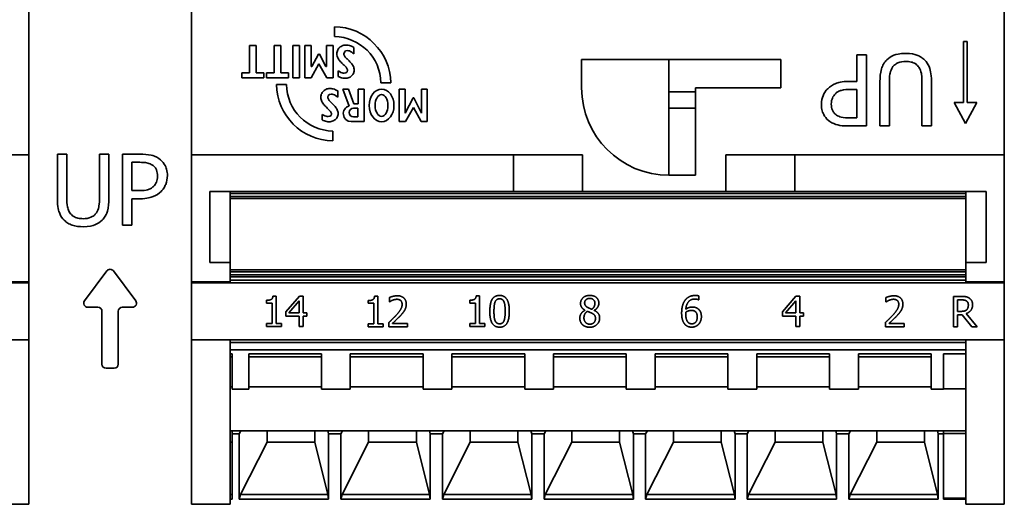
# Model space of a CAD drawing. Header units: millimetres. Extents: x 109 to 313, y 74 to 242.
# Tile 4 of 8: x 148 to 197, y 149 to 173. Entities that reach past the tile are written whole.
import ezdxf

# ---------------------------------------------------------------- set-up
doc = ezdxf.new("R2010")
doc.units = ezdxf.units.MM
doc.layers.add('Visible (ISO)', color=7, linetype='Continuous', lineweight=35)
doc.layers.add('Visible Narrow (ISO)', color=7, linetype='Continuous', lineweight=35)

msp = doc.modelspace()

# ---------------------------------------------------------------- linework, layer by layer
at = {"layer": 'Visible (ISO)'}
for p, q in [((148.932, 207.071), (148.932, 166.071)), ((156.932, 166.071), (156.932, 207.071)), ((196.932, 207.071), (196.932, 166.071)), ((163.967, 172.381), (163.967, 171.896)), ((195.102, 171.649), (194.932, 171.649)), ((194.932, 171.649), (194.932, 168.643)), ((195.102, 168.643), (195.102, 171.649)), ((160.123, 171.457), (159.786, 171.457)), ((159.786, 171.457), (159.786, 170.111)), ((160.123, 170.111), (160.123, 171.457)), ((161.338, 171.457), (161.002, 171.457)), ((161.002, 171.457), (161.002, 170.111)), ((161.338, 170.111), (161.338, 171.457)), ((161.922, 171.457), (161.922, 169.862)), ((162.258, 171.457), (161.922, 171.457)), ((162.258, 169.862), (162.258, 171.457)), ((162.832, 171.457), (162.517, 171.457)), ((162.517, 171.457), (162.517, 169.862)), ((162.832, 170.416), (162.832, 171.457)), ((163.182, 171.033), (162.863, 170.416)), ((163.234, 171.033), (163.182, 171.033)), ((163.553, 170.416), (163.234, 171.033)), ((163.9, 171.457), (163.584, 171.457)), ((163.584, 171.457), (163.584, 170.416)), ((163.9, 169.862), (163.9, 171.457)), ((164.095, 171.093), (164.092, 171.04)), ((164.092, 171.04), (164.095, 170.988)), ((164.104, 171.143), (164.095, 171.093)), ((164.118, 171.191), (164.104, 171.143)), ((164.137, 171.237), (164.118, 171.191)), ((164.161, 171.279), (164.137, 171.237)), ((164.189, 171.318), (164.161, 171.279)), ((164.222, 171.353), (164.189, 171.318)), ((164.259, 171.385), (164.222, 171.353)), ((164.299, 171.412), (164.259, 171.385)), ((164.343, 171.435), (164.299, 171.412)), ((164.39, 171.454), (164.343, 171.435)), ((164.44, 171.467), (164.39, 171.454)), ((164.436, 171.053), (164.457, 171.131)), ((164.439, 171.017), (164.436, 171.053)), ((164.493, 171.476), (164.44, 171.467)), ((164.457, 171.131), (164.516, 171.185)), ((164.548, 171.479), (164.493, 171.476)), ((164.516, 171.185), (164.601, 171.204)), ((164.6, 171.476), (164.548, 171.479)), ((164.652, 171.469), (164.6, 171.476)), ((164.601, 171.204), (164.654, 171.2)), ((164.705, 171.457), (164.652, 171.469)), ((164.654, 171.2), (164.706, 171.187)), ((164.759, 171.44), (164.705, 171.457)), ((164.706, 171.187), (164.76, 171.164)), ((164.815, 171.417), (164.759, 171.44)), ((164.76, 171.164), (164.818, 171.131)), ((164.874, 171.388), (164.815, 171.417)), ((164.818, 171.131), (164.883, 171.086)), ((164.929, 171.357), (164.874, 171.388)), ((164.883, 171.086), (164.929, 171.05)), ((164.929, 171.05), (164.929, 171.357)), ((162.824, 169.862), (163.208, 170.549)), ((163.208, 170.549), (163.592, 169.862)), ((164.095, 170.988), (164.105, 170.938)), ((164.105, 170.938), (164.12, 170.889)), ((164.12, 170.889), (164.14, 170.842)), ((164.14, 170.842), (164.165, 170.797)), ((164.165, 170.797), (164.194, 170.753)), ((164.194, 170.753), (164.225, 170.71)), ((164.225, 170.71), (164.259, 170.669)), ((164.259, 170.669), (164.295, 170.629)), ((164.295, 170.629), (164.332, 170.59)), ((164.332, 170.59), (164.369, 170.553)), ((164.369, 170.553), (164.406, 170.517)), ((164.449, 170.983), (164.439, 171.017)), ((164.463, 170.949), (164.449, 170.983)), ((164.483, 170.917), (164.463, 170.949)), ((164.506, 170.885), (164.483, 170.917)), ((164.533, 170.854), (164.506, 170.885)), ((164.562, 170.822), (164.533, 170.854)), ((164.593, 170.791), (164.562, 170.822)), ((164.626, 170.759), (164.593, 170.791)), ((164.66, 170.726), (164.626, 170.759)), ((164.695, 170.693), (164.66, 170.726)), ((164.729, 170.659), (164.695, 170.693)), ((164.762, 170.624), (164.729, 170.659)), ((164.795, 170.587), (164.762, 170.624)), ((164.825, 170.55), (164.795, 170.587)), ((164.854, 170.511), (164.825, 170.55)), ((176.132, 170.771), (185.932, 170.771)), ((176.132, 169.371), (176.132, 170.771)), ((180.432, 170.771), (180.432, 168.371)), ((185.932, 170.771), (185.932, 169.371)), ((190.148, 170.993), (189.683, 170.993)), ((189.683, 170.993), (189.683, 169.688)), ((190.148, 167.493), (190.148, 170.993)), ((159.786, 170.111), (159.415, 170.111)), ((159.415, 170.111), (159.415, 169.862)), ((160.495, 170.111), (160.123, 170.111)), ((160.495, 169.862), (160.495, 170.111)), ((161.002, 170.111), (160.63, 170.111)), ((160.63, 170.111), (160.63, 169.862)), ((161.71, 170.111), (161.338, 170.111)), ((161.71, 169.862), (161.71, 170.111)), ((162.863, 170.416), (162.832, 170.416)), ((163.584, 170.416), (163.553, 170.416)), ((164.217, 170.168), (164.154, 170.202)), ((164.154, 170.202), (164.154, 169.935)), ((164.289, 170.134), (164.217, 170.168)), ((164.348, 170.112), (164.289, 170.134)), ((164.402, 170.1), (164.348, 170.112)), ((164.453, 170.096), (164.402, 170.1)), ((164.406, 170.517), (164.443, 170.482)), ((164.443, 170.482), (164.477, 170.448)), ((164.537, 170.112), (164.453, 170.096)), ((164.477, 170.448), (164.51, 170.415)), ((164.51, 170.415), (164.539, 170.382)), ((164.597, 170.156), (164.537, 170.112)), ((164.539, 170.382), (164.565, 170.351)), ((164.565, 170.351), (164.587, 170.319)), ((164.587, 170.319), (164.604, 170.288)), ((164.619, 170.223), (164.597, 170.156)), ((164.604, 170.288), (164.615, 170.257)), ((164.615, 170.257), (164.619, 170.223)), ((164.879, 170.47), (164.854, 170.511)), ((164.875, 170.024), (164.899, 170.063)), ((164.901, 170.428), (164.879, 170.47)), ((164.899, 170.063), (164.918, 170.104)), ((164.919, 170.384), (164.901, 170.428)), ((164.918, 170.104), (164.932, 170.147)), ((164.932, 170.338), (164.919, 170.384)), ((164.94, 170.29), (164.932, 170.338)), ((164.932, 170.147), (164.94, 170.192)), ((164.943, 170.239), (164.94, 170.29)), ((164.94, 170.192), (164.943, 170.239)), ((159.415, 169.862), (160.495, 169.862)), ((160.63, 169.862), (161.71, 169.862)), ((161.922, 169.862), (162.258, 169.862)), ((162.517, 169.862), (162.824, 169.862)), ((163.592, 169.862), (163.9, 169.862)), ((164.154, 169.935), (164.207, 169.908)), ((164.207, 169.908), (164.266, 169.883)), ((164.266, 169.883), (164.323, 169.864)), ((164.323, 169.864), (164.38, 169.851)), ((164.38, 169.851), (164.436, 169.844)), ((164.436, 169.844), (164.493, 169.841)), ((164.493, 169.841), (164.547, 169.844)), ((164.547, 169.844), (164.599, 169.851)), ((164.599, 169.851), (164.648, 169.864)), ((164.648, 169.864), (164.695, 169.881)), ((164.695, 169.881), (164.738, 169.902)), ((164.738, 169.902), (164.778, 169.928)), ((164.778, 169.928), (164.815, 169.957)), ((164.815, 169.957), (164.847, 169.989)), ((164.847, 169.989), (164.875, 170.024)), ((166.257, 169.613), (166.742, 169.613)), ((189.683, 169.688), (189.288, 169.688)), ((190.814, 169.677), (190.814, 167.493)), ((191.279, 167.493), (191.279, 169.688)), ((192.882, 169.677), (192.882, 167.493)), ((193.347, 167.493), (193.347, 169.677)), ((161.607, 169.533), (161.123, 169.533)), ((163.345, 169.097), (163.325, 169.052)), ((163.368, 169.14), (163.345, 169.097)), ((163.397, 169.179), (163.368, 169.14)), ((163.43, 169.214), (163.397, 169.179)), ((163.466, 169.246), (163.43, 169.214)), ((163.507, 169.273), (163.466, 169.246)), ((163.551, 169.296), (163.507, 169.273)), ((163.598, 169.315), (163.551, 169.296)), ((163.648, 169.328), (163.598, 169.315)), ((163.7, 169.337), (163.648, 169.328)), ((163.755, 169.34), (163.7, 169.337)), ((163.808, 169.337), (163.755, 169.34)), ((163.86, 169.33), (163.808, 169.337)), ((163.913, 169.318), (163.86, 169.33)), ((163.967, 169.301), (163.913, 169.318)), ((164.023, 169.278), (163.967, 169.301)), ((164.082, 169.248), (164.023, 169.278)), ((164.137, 169.218), (164.082, 169.248)), ((164.137, 168.911), (164.137, 169.218)), ((164.669, 169.304), (164.381, 169.304)), ((164.381, 169.304), (164.699, 168.473)), ((164.925, 168.59), (164.669, 169.304)), ((165.441, 169.304), (165.136, 169.304)), ((165.136, 169.304), (165.136, 168.59)), ((165.441, 167.713), (165.441, 169.304)), ((167.159, 169.3), (167.159, 167.713)), ((167.445, 169.3), (167.159, 169.3)), ((167.445, 168.13), (167.445, 169.3)), ((168.538, 169.304), (168.248, 169.301)), ((168.248, 169.301), (168.248, 168.117)), ((168.538, 167.709), (168.538, 169.304)), ((181.732, 169.171), (180.432, 169.171)), ((181.732, 165.071), (181.732, 169.371)), ((185.932, 169.371), (181.732, 169.371)), ((189.365, 169.291), (189.683, 169.291)), ((189.683, 169.291), (189.683, 167.896)), ((163.303, 168.954), (163.3, 168.901)), ((163.3, 168.901), (163.303, 168.849)), ((163.311, 169.004), (163.303, 168.954)), ((163.303, 168.849), (163.313, 168.799)), ((163.325, 169.052), (163.311, 169.004)), ((163.313, 168.799), (163.328, 168.75)), ((163.328, 168.75), (163.348, 168.703)), ((163.348, 168.703), (163.373, 168.658)), ((163.373, 168.658), (163.401, 168.614)), ((163.401, 168.614), (163.433, 168.571)), ((163.643, 168.914), (163.665, 168.992)), ((163.647, 168.878), (163.643, 168.914)), ((163.656, 168.843), (163.647, 168.878)), ((163.671, 168.81), (163.656, 168.843)), ((163.665, 168.992), (163.724, 169.046)), ((163.69, 168.778), (163.671, 168.81)), ((163.714, 168.746), (163.69, 168.778)), ((163.74, 168.715), (163.714, 168.746)), ((163.724, 169.046), (163.809, 169.065)), ((163.77, 168.683), (163.74, 168.715)), ((163.801, 168.652), (163.77, 168.683)), ((163.834, 168.619), (163.801, 168.652)), ((163.809, 169.065), (163.861, 169.061)), ((163.868, 168.587), (163.834, 168.619)), ((163.861, 169.061), (163.913, 169.048)), ((163.913, 169.048), (163.967, 169.025)), ((163.967, 169.025), (164.026, 168.992)), ((164.026, 168.992), (164.09, 168.947)), ((164.09, 168.947), (164.137, 168.911)), ((167.844, 168.877), (167.445, 168.13)), ((167.879, 168.877), (167.844, 168.877)), ((168.248, 168.117), (167.879, 168.877)), ((194.932, 168.643), (194.459, 168.643)), ((194.459, 168.643), (195.017, 167.618)), ((195.017, 167.618), (195.575, 168.643)), ((195.575, 168.643), (195.102, 168.643)), ((163.433, 168.571), (163.467, 168.53)), ((163.467, 168.53), (163.503, 168.49)), ((163.503, 168.49), (163.54, 168.451)), ((163.54, 168.451), (163.577, 168.414)), ((163.577, 168.414), (163.614, 168.378)), ((163.614, 168.378), (163.65, 168.343)), ((163.65, 168.343), (163.685, 168.309)), ((163.685, 168.309), (163.718, 168.276)), ((163.718, 168.276), (163.747, 168.243)), ((163.747, 168.243), (163.773, 168.211)), ((163.773, 168.211), (163.795, 168.18)), ((163.795, 168.18), (163.812, 168.149)), ((163.812, 168.149), (163.823, 168.117)), ((163.902, 168.554), (163.868, 168.587)), ((163.937, 168.52), (163.902, 168.554)), ((163.97, 168.485), (163.937, 168.52)), ((164.002, 168.448), (163.97, 168.485)), ((164.033, 168.411), (164.002, 168.448)), ((164.061, 168.372), (164.033, 168.411)), ((164.087, 168.331), (164.061, 168.372)), ((164.108, 168.289), (164.087, 168.331)), ((164.126, 168.245), (164.108, 168.289)), ((164.14, 168.199), (164.126, 168.245)), ((164.148, 168.151), (164.14, 168.199)), ((164.151, 168.1), (164.148, 168.151)), ((164.914, 168.377), (165.118, 168.377)), ((165.136, 168.59), (164.925, 168.59)), ((165.118, 168.377), (165.118, 167.938)), ((167.468, 167.713), (167.861, 168.408)), ((167.861, 168.408), (168.241, 167.709)), ((180.432, 168.371), (180.432, 165.071)), ((163.425, 168.029), (163.362, 168.063)), ((163.362, 168.063), (163.362, 167.796)), ((163.362, 167.796), (163.414, 167.769)), ((163.414, 167.769), (163.473, 167.744)), ((163.496, 167.995), (163.425, 168.029)), ((163.473, 167.744), (163.531, 167.725)), ((163.556, 167.973), (163.496, 167.995)), ((163.531, 167.725), (163.588, 167.712)), ((163.609, 167.961), (163.556, 167.973)), ((163.588, 167.712), (163.644, 167.704)), ((163.661, 167.957), (163.609, 167.961)), ((163.644, 167.704), (163.7, 167.702)), ((163.745, 167.973), (163.661, 167.957)), ((163.7, 167.702), (163.754, 167.705)), ((163.805, 168.017), (163.745, 167.973)), ((163.754, 167.705), (163.806, 167.712)), ((163.827, 168.084), (163.805, 168.017)), ((163.806, 167.712), (163.856, 167.725)), ((163.823, 168.117), (163.827, 168.084)), ((163.856, 167.725), (163.902, 167.742)), ((163.902, 167.742), (163.946, 167.763)), ((163.946, 167.763), (163.986, 167.789)), ((163.986, 167.789), (164.022, 167.817)), ((164.022, 167.817), (164.055, 167.85)), ((164.055, 167.85), (164.083, 167.885)), ((164.083, 167.885), (164.107, 167.924)), ((164.107, 167.924), (164.126, 167.964)), ((164.126, 167.964), (164.14, 168.008)), ((164.14, 168.008), (164.148, 168.053)), ((164.148, 168.053), (164.151, 168.1)), ((164.79, 167.713), (165.441, 167.713)), ((165.118, 167.938), (164.914, 167.938)), ((167.159, 167.713), (167.468, 167.713)), ((168.241, 167.709), (168.538, 167.709)), ((189.683, 167.896), (189.297, 167.896)), ((163.897, 166.761), (163.897, 167.246)), ((189.269, 167.493), (190.148, 167.493)), ((190.814, 167.493), (191.279, 167.493)), ((192.882, 167.493), (193.347, 167.493)), ((148.932, 166.071), (133.089, 166.071)), ((148.932, 166.071), (148.932, 159.824)), ((150.804, 166.108), (150.338, 166.108)), ((150.338, 166.108), (150.338, 163.924)), ((150.804, 163.924), (150.804, 166.108)), ((152.871, 166.108), (152.406, 166.108)), ((152.406, 166.108), (152.406, 163.913)), ((152.871, 163.924), (152.871, 166.108)), ((154.417, 166.108), (153.538, 166.108)), ((153.538, 166.108), (153.538, 162.608)), ((154.003, 164.31), (154.003, 165.705)), ((154.003, 165.705), (154.389, 165.705)), ((156.932, 159.824), (156.932, 166.071)), ((172.775, 166.071), (156.932, 166.071)), ((172.775, 166.071), (176.175, 166.071)), ((172.775, 164.271), (172.775, 166.071)), ((176.175, 166.071), (176.175, 164.271)), ((183.232, 166.071), (183.232, 164.271)), ((183.232, 166.071), (186.632, 166.071)), ((196.932, 166.071), (186.632, 166.071)), ((186.632, 166.071), (186.632, 164.271)), ((196.932, 166.071), (196.932, 159.824)), ((180.432, 165.071), (181.732, 165.071)), ((154.321, 164.31), (154.003, 164.31)), ((157.832, 164.271), (172.775, 164.271)), ((157.832, 160.771), (157.832, 164.271)), ((158.832, 164.171), (158.832, 164.271)), ((173.575, 164.271), (172.775, 164.271)), ((185.832, 164.271), (173.575, 164.271)), ((186.632, 164.271), (185.832, 164.271)), ((186.632, 164.271), (196.032, 164.271)), ((195.032, 164.271), (195.032, 164.171)), ((196.032, 164.271), (196.032, 160.771)), ((154.003, 163.913), (154.397, 163.913)), ((154.003, 162.608), (154.003, 163.913)), ((158.832, 164.171), (158.832, 164.021)), ((158.832, 163.921), (158.832, 164.021)), ((158.832, 163.921), (158.832, 160.771)), ((195.032, 163.921), (158.832, 163.921)), ((195.032, 164.021), (195.032, 164.171)), ((195.032, 164.021), (195.032, 163.921)), ((195.032, 160.771), (195.032, 163.921)), ((153.538, 162.608), (154.003, 162.608)), ((158.832, 160.771), (157.832, 160.771)), ((158.832, 159.824), (158.832, 160.771)), ((195.032, 160.421), (158.832, 160.421)), ((195.032, 160.771), (195.032, 159.824)), ((196.032, 160.771), (195.032, 160.771)), ((152.772, 160.358), (151.672, 158.891)), ((154.192, 158.891), (153.092, 160.358)), ((195.032, 160.071), (158.832, 160.071)), ((158.832, 159.911), (195.032, 159.911)), ((148.932, 159.771), (108.932, 159.771)), ((148.932, 159.824), (147.032, 159.824)), ((148.932, 159.824), (148.932, 159.771)), ((148.932, 159.771), (148.932, 156.971)), ((156.932, 159.771), (156.932, 159.824)), ((156.932, 159.824), (158.832, 159.824)), ((156.932, 156.971), (156.932, 159.771)), ((196.932, 159.771), (156.932, 159.771)), ((195.032, 159.824), (196.932, 159.824)), ((196.932, 159.824), (196.932, 159.771)), ((196.932, 159.771), (196.932, 156.971)), ((160.944, 159.124), (161.1, 159.124)), ((161.1, 159.124), (161.1, 157.772)), ((161.572, 158.346), (162.243, 159.119)), ((162.243, 159.119), (162.428, 159.119)), ((162.428, 159.119), (162.428, 158.296)), ((165.944, 159.11), (166.1, 159.11)), ((166.1, 159.11), (166.1, 157.758)), ((166.673, 158.833), (166.673, 159.047)), ((170.634, 158.78), (170.634, 158.918)), ((170.944, 159.127), (171.1, 159.127)), ((171.1, 159.127), (171.1, 157.775)), ((181.897, 158.937), (181.888, 158.937)), ((181.897, 159.13), (181.897, 158.937)), ((186.01, 158.348), (186.681, 159.121)), ((186.681, 159.121), (186.865, 159.121)), ((186.865, 159.121), (186.865, 158.298)), ((191.11, 158.833), (191.11, 159.047)), ((194.432, 157.605), (194.432, 159.105)), ((194.432, 159.105), (194.819, 159.105)), ((194.632, 158.369), (194.632, 158.933)), ((194.632, 158.933), (194.83, 158.933)), ((151.832, 158.571), (152.332, 158.571)), ((153.532, 158.571), (154.032, 158.571)), ((160.634, 158.777), (160.634, 158.914)), ((160.906, 158.777), (160.634, 158.777)), ((160.906, 157.772), (160.906, 158.777)), ((161.73, 158.296), (162.235, 158.882)), ((162.235, 158.882), (162.235, 158.296)), ((165.634, 158.764), (165.634, 158.901)), ((165.906, 158.764), (165.634, 158.764)), ((165.906, 157.758), (165.906, 158.764)), ((166.684, 158.833), (166.673, 158.833)), ((170.906, 158.78), (170.634, 158.78)), ((170.906, 157.775), (170.906, 158.78)), ((186.168, 158.298), (186.672, 158.884)), ((186.672, 158.884), (186.672, 158.298)), ((191.121, 158.833), (191.11, 158.833)), ((152.532, 158.371), (152.532, 155.771)), ((153.332, 155.771), (153.332, 158.371)), ((161.572, 158.134), (161.572, 158.346)), ((162.235, 158.134), (161.572, 158.134)), ((162.235, 158.296), (161.73, 158.296)), ((162.235, 157.619), (162.235, 158.134)), ((162.428, 158.296), (162.607, 158.296)), ((162.428, 158.134), (162.428, 157.619)), ((162.607, 158.134), (162.428, 158.134)), ((162.607, 158.296), (162.607, 158.134)), ((176.298, 158.422), (176.298, 158.428)), ((176.755, 158.42), (176.755, 158.414)), ((186.01, 158.137), (186.01, 158.348)), ((186.672, 158.137), (186.01, 158.137)), ((186.672, 158.298), (186.168, 158.298)), ((186.672, 157.621), (186.672, 158.137)), ((186.865, 158.298), (187.044, 158.298)), ((186.865, 158.137), (186.865, 157.621)), ((187.044, 158.137), (186.865, 158.137)), ((187.044, 158.298), (187.044, 158.137)), ((194.807, 158.369), (194.632, 158.369)), ((194.86, 158.202), (194.632, 158.202)), ((194.632, 158.202), (194.632, 157.605)), ((195.334, 157.605), (194.86, 158.202)), ((195.059, 158.258), (195.593, 157.605)), ((160.634, 157.619), (160.634, 157.772)), ((160.634, 157.772), (160.906, 157.772)), ((161.366, 157.619), (160.634, 157.619)), ((161.1, 157.772), (161.366, 157.772)), ((161.366, 157.772), (161.366, 157.619)), ((162.428, 157.619), (162.235, 157.619)), ((165.634, 157.605), (165.634, 157.758)), ((165.634, 157.758), (165.906, 157.758)), ((166.366, 157.605), (165.634, 157.605)), ((166.1, 157.758), (166.366, 157.758)), ((166.366, 157.758), (166.366, 157.605)), ((166.642, 157.605), (166.642, 157.818)), ((167.567, 157.605), (166.642, 157.605)), ((166.83, 157.779), (167.567, 157.779)), ((167.567, 157.779), (167.567, 157.605)), ((170.634, 157.622), (170.634, 157.775)), ((170.634, 157.775), (170.906, 157.775)), ((171.366, 157.622), (170.634, 157.622)), ((171.1, 157.775), (171.366, 157.775)), ((171.366, 157.775), (171.366, 157.622)), ((186.865, 157.621), (186.672, 157.621)), ((191.079, 157.605), (191.079, 157.818)), ((192.004, 157.605), (191.079, 157.605)), ((191.267, 157.779), (192.004, 157.779)), ((192.004, 157.779), (192.004, 157.605)), ((194.632, 157.605), (194.432, 157.605)), ((195.593, 157.605), (195.334, 157.605)), ((147.032, 156.971), (148.932, 156.971)), ((148.932, 156.971), (148.932, 148.871)), ((156.932, 148.871), (156.932, 156.971)), ((156.932, 156.971), (158.832, 156.971)), ((158.832, 148.871), (158.832, 156.971)), ((158.832, 156.971), (195.032, 156.971)), ((158.832, 156.831), (195.032, 156.831)), ((195.032, 156.971), (196.932, 156.971)), ((195.032, 156.971), (195.032, 148.871)), ((196.932, 156.971), (196.932, 148.871)), ((195.032, 156.471), (158.832, 156.471)), ((158.932, 156.273), (158.832, 156.273)), ((158.932, 156.131), (158.832, 156.131)), ((158.932, 156.273), (158.932, 154.54)), ((159.752, 154.54), (159.752, 156.273)), ((159.752, 156.273), (163.332, 156.273)), ((163.332, 156.131), (159.752, 156.131)), ((163.332, 156.273), (163.332, 154.54)), ((164.752, 154.54), (164.752, 156.273)), ((164.752, 156.273), (168.332, 156.273)), ((168.332, 156.131), (164.752, 156.131)), ((168.332, 156.273), (168.332, 154.54)), ((169.752, 154.54), (169.752, 156.273)), ((169.752, 156.273), (173.332, 156.273)), ((173.332, 156.131), (169.752, 156.131)), ((173.332, 156.273), (173.332, 154.54)), ((174.752, 154.54), (174.752, 156.273)), ((174.752, 156.273), (178.332, 156.273)), ((178.332, 156.131), (174.752, 156.131)), ((178.332, 156.273), (178.332, 154.54)), ((179.752, 154.54), (179.752, 156.273)), ((179.752, 156.273), (183.332, 156.273)), ((183.332, 156.131), (179.752, 156.131)), ((183.332, 156.273), (183.332, 154.54)), ((184.752, 154.54), (184.752, 156.273)), ((184.752, 156.273), (188.332, 156.273)), ((188.332, 156.131), (184.752, 156.131)), ((188.332, 156.273), (188.332, 154.54)), ((189.752, 154.54), (189.752, 156.273)), ((189.752, 156.273), (193.332, 156.273)), ((193.332, 156.131), (189.752, 156.131)), ((193.332, 156.273), (193.332, 154.54)), ((193.932, 154.54), (193.932, 156.273)), ((195.032, 156.273), (193.932, 156.273)), ((152.732, 155.571), (153.132, 155.571)), ((158.932, 154.646), (158.832, 154.646)), ((159.752, 154.646), (163.332, 154.646)), ((164.752, 154.646), (168.332, 154.646)), ((169.752, 154.646), (173.332, 154.646)), ((174.752, 154.646), (178.332, 154.646)), ((179.752, 154.646), (183.332, 154.646)), ((184.752, 154.646), (188.332, 154.646)), ((189.752, 154.646), (193.332, 154.646)), ((158.932, 154.54), (159.752, 154.54)), ((163.332, 154.54), (164.752, 154.54)), ((168.332, 154.54), (169.752, 154.54)), ((173.332, 154.54), (174.752, 154.54)), ((178.332, 154.54), (179.752, 154.54)), ((183.332, 154.54), (184.752, 154.54)), ((188.332, 154.54), (189.752, 154.54)), ((193.332, 154.54), (193.932, 154.54)), ((193.932, 154.555), (195.032, 154.555)), ((158.932, 152.49), (158.832, 152.49)), ((158.932, 152.49), (159.368, 152.49)), ((158.932, 152.348), (158.932, 152.49)), ((159.282, 152.348), (158.932, 152.348)), ((158.932, 152.348), (158.932, 149.131)), ((159.368, 152.49), (159.282, 152.348)), ((159.282, 152.348), (159.282, 149.131)), ((163.64, 152.49), (159.368, 152.49)), ((160.652, 152.49), (160.652, 151.924)), ((163.002, 151.924), (163.002, 152.49)), ((163.682, 152.348), (163.64, 152.49)), ((164.368, 152.49), (163.64, 152.49)), ((163.682, 149.131), (163.682, 152.348)), ((164.282, 152.348), (163.682, 152.348)), ((164.368, 152.49), (164.282, 152.348)), ((164.282, 152.348), (164.282, 149.131)), ((168.64, 152.49), (164.368, 152.49)), ((165.652, 152.49), (165.652, 151.924)), ((168.002, 151.924), (168.002, 152.49)), ((169.368, 152.49), (168.64, 152.49)), ((168.682, 152.348), (168.64, 152.49)), ((169.282, 152.348), (168.682, 152.348)), ((168.682, 149.131), (168.682, 152.348)), ((169.368, 152.49), (169.282, 152.348)), ((169.282, 152.348), (169.282, 149.131)), ((173.64, 152.49), (169.368, 152.49)), ((170.652, 152.49), (170.652, 151.924)), ((173.002, 151.924), (173.002, 152.49)), ((174.368, 152.49), (173.64, 152.49)), ((173.682, 152.348), (173.64, 152.49)), ((174.282, 152.348), (173.682, 152.348)), ((173.682, 149.131), (173.682, 152.348)), ((174.368, 152.49), (174.282, 152.348)), ((174.282, 152.348), (174.282, 149.131)), ((178.64, 152.49), (174.368, 152.49)), ((175.652, 152.49), (175.652, 151.924)), ((178.002, 151.924), (178.002, 152.49)), ((178.682, 152.348), (178.64, 152.49)), ((179.368, 152.49), (178.64, 152.49)), ((178.682, 149.131), (178.682, 152.348)), ((179.282, 152.348), (178.682, 152.348)), ((179.368, 152.49), (179.282, 152.348)), ((179.282, 152.348), (179.282, 149.131)), ((183.64, 152.49), (179.368, 152.49)), ((180.652, 152.49), (180.652, 151.924)), ((183.002, 151.924), (183.002, 152.49)), ((183.682, 152.348), (183.64, 152.49)), ((184.368, 152.49), (183.64, 152.49)), ((183.682, 149.131), (183.682, 152.348)), ((184.282, 152.348), (183.682, 152.348)), ((184.368, 152.49), (184.282, 152.348)), ((184.282, 152.348), (184.282, 149.131)), ((188.64, 152.49), (184.368, 152.49)), ((185.652, 152.49), (185.652, 151.924)), ((188.002, 151.924), (188.002, 152.49)), ((189.368, 152.49), (188.64, 152.49)), ((188.682, 152.348), (188.64, 152.49)), ((189.282, 152.348), (188.682, 152.348)), ((188.682, 149.131), (188.682, 152.348)), ((189.368, 152.49), (189.282, 152.348)), ((189.282, 152.348), (189.282, 149.131)), ((193.64, 152.49), (189.368, 152.49)), ((190.652, 152.49), (190.652, 151.924)), ((193.002, 151.924), (193.002, 152.49)), ((193.932, 152.49), (193.64, 152.49)), ((193.682, 152.348), (193.64, 152.49)), ((193.932, 152.348), (193.682, 152.348)), ((193.682, 149.131), (193.682, 152.348)), ((193.932, 152.49), (193.932, 152.348)), ((195.032, 152.49), (193.932, 152.49)), ((195.032, 152.363), (193.932, 152.363)), ((193.932, 149.131), (193.932, 152.348)), ((158.932, 151.924), (158.832, 151.924)), ((160.652, 151.924), (159.345, 149.361)), ((163.002, 151.924), (160.652, 151.924)), ((163.651, 149.361), (163.002, 151.924)), ((165.652, 151.924), (164.345, 149.361)), ((168.002, 151.924), (165.652, 151.924)), ((168.651, 149.361), (168.002, 151.924)), ((170.652, 151.924), (169.345, 149.361)), ((173.002, 151.924), (170.652, 151.924)), ((173.651, 149.361), (173.002, 151.924)), ((175.652, 151.924), (174.345, 149.361)), ((178.002, 151.924), (175.652, 151.924)), ((178.651, 149.361), (178.002, 151.924)), ((180.652, 151.924), (179.345, 149.361)), ((183.002, 151.924), (180.652, 151.924)), ((183.651, 149.361), (183.002, 151.924)), ((185.652, 151.924), (184.345, 149.361)), ((188.002, 151.924), (185.652, 151.924)), ((188.651, 149.361), (188.002, 151.924)), ((190.652, 151.924), (189.345, 149.361)), ((193.002, 151.924), (190.652, 151.924)), ((193.651, 149.361), (193.002, 151.924)), ((158.932, 149.361), (158.832, 149.361)), ((159.345, 149.361), (159.282, 149.131)), ((163.651, 149.361), (159.345, 149.361)), ((163.682, 149.131), (163.651, 149.361)), ((164.345, 149.361), (164.282, 149.131)), ((168.651, 149.361), (164.345, 149.361)), ((168.682, 149.131), (168.651, 149.361)), ((169.345, 149.361), (169.282, 149.131)), ((173.651, 149.361), (169.345, 149.361)), ((173.682, 149.131), (173.651, 149.361)), ((174.345, 149.361), (174.282, 149.131)), ((178.651, 149.361), (174.345, 149.361)), ((178.682, 149.131), (178.651, 149.361)), ((179.345, 149.361), (179.282, 149.131)), ((183.651, 149.361), (179.345, 149.361)), ((183.682, 149.131), (183.651, 149.361)), ((184.345, 149.361), (184.282, 149.131)), ((188.651, 149.361), (184.345, 149.361)), ((188.682, 149.131), (188.651, 149.361)), ((189.345, 149.361), (189.282, 149.131)), ((193.651, 149.361), (189.345, 149.361)), ((193.682, 149.131), (193.651, 149.361)), ((148.932, 148.871), (147.032, 148.871)), ((156.932, 148.871), (158.832, 148.871)), ((158.932, 149.131), (158.832, 149.131)), ((159.282, 149.131), (163.682, 149.131)), ((164.282, 149.131), (168.682, 149.131)), ((169.282, 149.131), (173.682, 149.131)), ((174.282, 149.131), (178.682, 149.131)), ((179.282, 149.131), (183.682, 149.131)), ((184.282, 149.131), (188.682, 149.131)), ((189.282, 149.131), (193.682, 149.131)), ((193.932, 149.175), (195.032, 149.175)), ((195.032, 149.131), (193.932, 149.131)), ((195.032, 148.871), (196.932, 148.871))]:
    msp.add_line(p, q, dxfattribs=at)
for centre, radius, start, end in [((163.932, 169.571), 2.81, 0.8552, 89.2886), ((163.932, 169.571), 2.325, 1.0334, 89.1404), ((163.932, 169.571), 2.81, 180.7861, 269.276), ((163.932, 169.571), 2.325, 180.9499, 269.1252), ((180.432, 169.371), 4.3, 180, 270), ((164.79, 168.098), 0.385, 103.7633, 270), ((164.914, 168.157), 0.22, 90, 270), ((152.932, 160.238), 0.2, 36.8699, 143.1301), ((151.832, 158.771), 0.2, 143.1301, 270), ((152.332, 158.371), 0.2, 0, 90), ((153.532, 158.371), 0.2, 90, 180), ((154.032, 158.771), 0.2, 270, 36.8699), ((152.732, 155.771), 0.2, 180, 270), ((153.132, 155.771), 0.2, 270, 0)]:
    msp.add_arc(centre, radius, start, end, dxfattribs=at)
for major_axis, ratio in [((0, 0.803), 0.762401), ((0, -0.54), 0.583712)]:
    msp.add_ellipse((166.288, 168.504), major_axis=major_axis, ratio=ratio, dxfattribs=at)
for points, knots in [([(192.082, 171.067), (191.78, 171.067), (191.604, 171.015), (191.368, 170.92), (191.251, 170.843), (191.149, 170.743)], [-0.07637679, -0.07637679, -0.07637679, -0.07637679, -0.04279104, -0.04279104, 0, 0, 0, 0]), ([(193.012, 170.743), (192.958, 170.797), (192.899, 170.845), (192.767, 170.926), (192.695, 170.96), (192.514, 171.024), (192.343, 171.067), (192.082, 171.067)], [-0.185304, -0.185304, -0.185304, -0.185304, -0.1326142, -0.1326142, -0.0782649, -0.0782649, 0, 0, 0, 0]), ([(191.149, 170.743), (191.087, 170.684), (191.034, 170.618), (190.945, 170.469), (190.912, 170.388), (190.831, 170.101), (190.814, 169.887), (190.814, 169.677)], [-0.1151431, -0.1151431, -0.1151431, -0.1151431, -0.0894245, -0.0894245, -0.0631146, -0.0631146, 0, 0, 0, 0]), ([(191.43, 170.383), (191.461, 170.431), (191.5, 170.473), (191.603, 170.556), (191.66, 170.583), (191.82, 170.65), (191.951, 170.67), (192.082, 170.67)], [-0.06148842, -0.06148842, -0.06148842, -0.06148842, -0.05187671, -0.05187671, -0.0394165, -0.0394165, 0, 0, 0, 0]), ([(192.082, 170.67), (192.17, 170.67), (192.26, 170.662), (192.407, 170.626), (192.49, 170.599), (192.636, 170.502), (192.689, 170.448), (192.732, 170.383)], [-0.09321812, -0.09321812, -0.09321812, -0.09321812, -0.05246906, -0.05246906, -0.02323014, -0.02323014, 0, 0, 0, 0]), ([(193.347, 169.677), (193.347, 170.096), (193.277, 170.312), (193.182, 170.54), (193.108, 170.649), (193.012, 170.743)], [-0.07407033, -0.07407033, -0.07407033, -0.07407033, -0.04037037, -0.04037037, 0, 0, 0, 0]), ([(191.279, 169.688), (191.279, 169.912), (191.3, 170.035), (191.333, 170.198), (191.372, 170.295), (191.43, 170.383)], [-0.04999346, -0.04999346, -0.04999346, -0.04999346, -0.03171777, -0.03171777, 0, 0, 0, 0]), ([(192.732, 170.383), (192.792, 170.292), (192.83, 170.192), (192.862, 170.028), (192.882, 169.906), (192.882, 169.677)], [-0.1972312, -0.1972312, -0.1972312, -0.1972312, -0.0688359, -0.0688359, 0, 0, 0, 0]), ([(189.288, 169.688), (188.934, 169.688), (188.742, 169.626), (188.487, 169.523), (188.356, 169.437), (188.242, 169.325)], [-0.08242256, -0.08242256, -0.08242256, -0.08242256, -0.04798675, -0.04798675, 0, 0, 0, 0]), ([(188.242, 169.325), (188.193, 169.278), (188.15, 169.225), (188.074, 169.108), (188.042, 169.045), (187.975, 168.875), (187.935, 168.732), (187.935, 168.548)], [-0.1238658, -0.1238658, -0.1238658, -0.1238658, -0.0901991, -0.0901991, -0.0551657, -0.0551657, 0, 0, 0, 0]), ([(188.619, 169.081), (188.657, 169.121), (188.7, 169.155), (188.814, 169.22), (188.874, 169.237), (189.04, 169.281), (189.206, 169.291), (189.365, 169.291)], [-0.06789867, -0.06789867, -0.06789867, -0.06789867, -0.05945499, -0.05945499, -0.04782279, -0.04782279, 0, 0, 0, 0]), ([(188.42, 168.562), (188.42, 168.706), (188.446, 168.802), (188.507, 168.949), (188.557, 169.02), (188.619, 169.081)], [-0.04781316, -0.04781316, -0.04781316, -0.04781316, -0.02617004, -0.02617004, 0, 0, 0, 0]), ([(187.935, 168.548), (187.935, 168.443), (187.946, 168.336), (187.992, 168.166), (188.024, 168.078), (188.157, 167.873), (188.246, 167.784), (188.352, 167.711)], [-0.1251652, -0.1251652, -0.1251652, -0.1251652, -0.0734303, -0.0734303, -0.0384986, -0.0384986, 0, 0, 0, 0]), ([(188.673, 168.029), (188.628, 168.059), (188.587, 168.095), (188.519, 168.178), (188.492, 168.223), (188.434, 168.364), (188.42, 168.464), (188.42, 168.562)], [-0.06202761, -0.06202761, -0.06202761, -0.06202761, -0.04566983, -0.04566983, -0.02952253, -0.02952253, 0, 0, 0, 0]), ([(188.352, 167.711), (188.469, 167.63), (188.6, 167.576), (188.853, 167.517), (189.019, 167.493), (189.269, 167.493)], [-0.1655537, -0.1655537, -0.1655537, -0.1655537, -0.0749406, -0.0749406, 0, 0, 0, 0]), ([(189.297, 167.896), (189.197, 167.896), (189.036, 167.9), (188.822, 167.951), (188.743, 167.982), (188.673, 168.029)], [-0.06607956, -0.06607956, -0.06607956, -0.06607956, -0.02541239, -0.02541239, 0, 0, 0, 0]), ([(154.389, 165.705), (154.489, 165.705), (154.65, 165.701), (154.864, 165.65), (154.942, 165.619), (155.013, 165.572)], [-0.06607956, -0.06607956, -0.06607956, -0.06607956, -0.02541239, -0.02541239, 0, 0, 0, 0]), ([(155.333, 165.89), (155.189, 165.989), (155.045, 166.034), (154.779, 166.096), (154.589, 166.108), (154.417, 166.108)], [-0.0816644, -0.0816644, -0.0816644, -0.0816644, -0.05171353, -0.05171353, 0, 0, 0, 0]), ([(155.75, 165.053), (155.75, 165.158), (155.739, 165.265), (155.693, 165.435), (155.662, 165.523), (155.528, 165.728), (155.439, 165.817), (155.333, 165.89)], [-0.1251652, -0.1251652, -0.1251652, -0.1251652, -0.0734303, -0.0734303, -0.0384986, -0.0384986, 0, 0, 0, 0]), ([(155.013, 165.572), (155.058, 165.542), (155.098, 165.506), (155.167, 165.423), (155.194, 165.377), (155.251, 165.237), (155.265, 165.137), (155.265, 165.039)], [-0.06202761, -0.06202761, -0.06202761, -0.06202761, -0.04566983, -0.04566983, -0.02952253, -0.02952253, 0, 0, 0, 0]), ([(155.265, 165.039), (155.265, 164.895), (155.24, 164.799), (155.179, 164.652), (155.128, 164.581), (155.067, 164.52)], [-0.04781316, -0.04781316, -0.04781316, -0.04781316, -0.02617004, -0.02617004, 0, 0, 0, 0]), ([(155.444, 164.276), (155.492, 164.323), (155.535, 164.376), (155.611, 164.493), (155.643, 164.556), (155.724, 164.76), (155.75, 164.904), (155.75, 165.053)], [-0.0859768, -0.0859768, -0.0859768, -0.0859768, -0.06573313, -0.06573313, -0.04463858, -0.04463858, 0, 0, 0, 0]), ([(155.067, 164.52), (155.029, 164.48), (154.986, 164.446), (154.888, 164.39), (154.834, 164.37), (154.689, 164.332), (154.553, 164.31), (154.321, 164.31)], [-0.1540531, -0.1540531, -0.1540531, -0.1540531, -0.1128371, -0.1128371, -0.0697504, -0.0697504, 0, 0, 0, 0]), ([(154.397, 163.913), (154.751, 163.913), (154.944, 163.975), (155.198, 164.078), (155.33, 164.164), (155.444, 164.276)], [-0.08242256, -0.08242256, -0.08242256, -0.08242256, -0.04798675, -0.04798675, 0, 0, 0, 0]), ([(150.338, 163.924), (150.338, 163.505), (150.409, 163.289), (150.504, 163.061), (150.577, 162.952), (150.673, 162.858)], [-0.07407033, -0.07407033, -0.07407033, -0.07407033, -0.04037037, -0.04037037, 0, 0, 0, 0]), ([(150.954, 163.218), (150.872, 163.342), (150.846, 163.459), (150.81, 163.645), (150.804, 163.793), (150.804, 163.924)], [-0.05654311, -0.05654311, -0.05654311, -0.05654311, -0.03921952, -0.03921952, 0, 0, 0, 0]), ([(152.406, 163.913), (152.406, 163.689), (152.385, 163.566), (152.353, 163.403), (152.314, 163.306), (152.256, 163.218)], [-0.04999346, -0.04999346, -0.04999346, -0.04999346, -0.03171777, -0.03171777, 0, 0, 0, 0]), ([(152.537, 162.858), (152.599, 162.917), (152.652, 162.983), (152.757, 163.161), (152.785, 163.254), (152.854, 163.496), (152.871, 163.718), (152.871, 163.924)], [-0.08493702, -0.08493702, -0.08493702, -0.08493702, -0.07534179, -0.07534179, -0.06183689, -0.06183689, 0, 0, 0, 0]), ([(150.673, 162.858), (150.727, 162.804), (150.787, 162.756), (150.926, 162.67), (151, 162.638), (151.235, 162.555), (151.423, 162.534), (151.603, 162.534)], [-0.09274873, -0.09274873, -0.09274873, -0.09274873, -0.07479639, -0.07479639, -0.05425037, -0.05425037, 0, 0, 0, 0]), ([(151.603, 162.931), (151.515, 162.931), (151.425, 162.939), (151.278, 162.975), (151.195, 163.002), (151.05, 163.099), (150.997, 163.153), (150.954, 163.218)], [-0.09321812, -0.09321812, -0.09321812, -0.09321812, -0.05246906, -0.05246906, -0.02323014, -0.02323014, 0, 0, 0, 0]), ([(152.256, 163.218), (152.224, 163.17), (152.186, 163.128), (152.083, 163.045), (152.025, 163.018), (151.866, 162.951), (151.735, 162.931), (151.603, 162.931)], [-0.06148842, -0.06148842, -0.06148842, -0.06148842, -0.05187671, -0.05187671, -0.0394165, -0.0394165, 0, 0, 0, 0]), ([(151.603, 162.534), (151.906, 162.534), (152.082, 162.586), (152.318, 162.681), (152.435, 162.758), (152.537, 162.858)], [-0.07637679, -0.07637679, -0.07637679, -0.07637679, -0.04279104, -0.04279104, 0, 0, 0, 0])]:
    msp.add_open_spline(points, degree=3, knots=knots, dxfattribs=at)
for points in [[(160.634, 158.914), (160.788, 158.914), (160.934, 159.002), (160.944, 159.124)], [(165.634, 158.901), (165.788, 158.901), (165.934, 158.989), (165.944, 159.11)], [(166.673, 159.047), (166.735, 159.077), (166.958, 159.137), (167.057, 159.137)], [(167.043, 158.963), (166.989, 158.963), (166.88, 158.936), (166.83, 158.916)], [(167.226, 158.902), (167.191, 158.933), (167.099, 158.963), (167.043, 158.963)], [(167.057, 159.137), (167.268, 159.137), (167.505, 158.914), (167.505, 158.725)], [(170.634, 158.918), (170.788, 158.918), (170.934, 159.005), (170.944, 159.127)], [(171.616, 158.371), (171.616, 158.777), (171.851, 159.152), (172.096, 159.152)], [(171.873, 158.828), (171.904, 158.907), (172.012, 158.986), (172.096, 158.986)], [(172.096, 159.152), (172.343, 159.152), (172.575, 158.763), (172.575, 158.372)], [(172.096, 158.986), (172.18, 158.986), (172.286, 158.907), (172.316, 158.83)], [(176.08, 158.76), (176.08, 158.929), (176.335, 159.155), (176.532, 159.155)], [(176.282, 158.783), (176.282, 158.887), (176.422, 159.007), (176.531, 159.007)], [(176.531, 159.007), (176.651, 159.007), (176.786, 158.872), (176.786, 158.771)], [(176.532, 159.155), (176.736, 159.155), (176.983, 158.941), (176.983, 158.773)], [(181.219, 158.909), (181.3, 159.023), (181.558, 159.151), (181.727, 159.151)], [(181.7, 158.977), (181.513, 158.977), (181.283, 158.724), (181.261, 158.476)], [(181.888, 158.937), (181.86, 158.952), (181.758, 158.977), (181.7, 158.977)], [(181.727, 159.151), (181.777, 159.151), (181.864, 159.141), (181.897, 159.13)], [(191.11, 159.047), (191.172, 159.077), (191.395, 159.137), (191.495, 159.137)], [(191.48, 158.963), (191.426, 158.963), (191.317, 158.936), (191.267, 158.916)], [(191.664, 158.902), (191.628, 158.933), (191.536, 158.963), (191.48, 158.963)], [(191.495, 159.137), (191.705, 159.137), (191.942, 158.914), (191.942, 158.725)], [(194.819, 159.105), (194.948, 159.105), (195.121, 159.077), (195.2, 159.026)], [(194.83, 158.933), (194.912, 158.933), (195.025, 158.91), (195.068, 158.882)], [(195.2, 159.026), (195.279, 158.975), (195.371, 158.816), (195.371, 158.698)], [(166.83, 158.916), (166.788, 158.899), (166.709, 158.85), (166.684, 158.833)], [(167.004, 158.179), (167.175, 158.367), (167.3, 158.594), (167.3, 158.714)], [(167.3, 158.714), (167.3, 158.777), (167.262, 158.872), (167.226, 158.902)], [(167.505, 158.725), (167.505, 158.636), (167.463, 158.488), (167.427, 158.425)], [(171.82, 158.371), (171.82, 158.518), (171.842, 158.751), (171.873, 158.828)], [(172.316, 158.83), (172.347, 158.753), (172.371, 158.526), (172.371, 158.372)], [(176.298, 158.428), (176.187, 158.493), (176.08, 158.646), (176.08, 158.76)], [(176.425, 158.564), (176.354, 158.606), (176.282, 158.709), (176.282, 158.783)], [(176.637, 158.471), (176.585, 158.488), (176.456, 158.547), (176.425, 158.564)], [(176.786, 158.771), (176.786, 158.68), (176.724, 158.538), (176.637, 158.471)], [(176.983, 158.773), (176.983, 158.673), (176.865, 158.476), (176.755, 158.42)], [(181.055, 158.282), (181.055, 158.477), (181.135, 158.792), (181.219, 158.909)], [(181.261, 158.476), (181.333, 158.526), (181.484, 158.581), (181.574, 158.581)], [(181.574, 158.581), (181.661, 158.581), (181.792, 158.546), (181.864, 158.492)], [(181.864, 158.492), (181.947, 158.43), (182.027, 158.238), (182.027, 158.109)], [(191.267, 158.916), (191.225, 158.899), (191.146, 158.85), (191.121, 158.833)], [(191.441, 158.179), (191.612, 158.367), (191.738, 158.594), (191.738, 158.714)], [(191.738, 158.714), (191.738, 158.777), (191.699, 158.872), (191.664, 158.902)], [(191.942, 158.725), (191.942, 158.636), (191.901, 158.488), (191.864, 158.425)], [(195.078, 158.446), (195.03, 158.399), (194.893, 158.369), (194.807, 158.369)], [(195.371, 158.698), (195.371, 158.534), (195.203, 158.312), (195.059, 158.258)], [(195.068, 158.882), (195.117, 158.849), (195.163, 158.748), (195.163, 158.682)], [(195.163, 158.682), (195.163, 158.605), (195.121, 158.488), (195.078, 158.446)], [(166.642, 157.818), (166.741, 157.912), (166.919, 158.085), (167.004, 158.179)], [(167.226, 158.168), (167.132, 158.065), (166.899, 157.844), (166.83, 157.779)], [(167.427, 158.425), (167.39, 158.359), (167.285, 158.23), (167.226, 158.168)], [(172.096, 157.59), (171.848, 157.59), (171.616, 157.975), (171.616, 158.371)], [(171.871, 157.918), (171.84, 158.001), (171.82, 158.212), (171.82, 158.371)], [(172.575, 158.372), (172.575, 157.968), (172.341, 157.59), (172.096, 157.59)], [(172.371, 158.372), (172.371, 158.217), (172.347, 157.989), (172.318, 157.915)], [(176.044, 158.036), (176.044, 158.157), (176.174, 158.361), (176.298, 158.422)], [(176.172, 157.716), (176.109, 157.777), (176.044, 157.942), (176.044, 158.036)], [(176.247, 158.05), (176.247, 158.154), (176.335, 158.316), (176.418, 158.371)], [(176.535, 157.737), (176.411, 157.737), (176.247, 157.914), (176.247, 158.05)], [(176.418, 158.371), (176.49, 158.342), (176.604, 158.297), (176.638, 158.278)], [(177.021, 158.039), (177.021, 157.847), (176.741, 157.587), (176.532, 157.587)], [(176.814, 158.02), (176.814, 157.889), (176.661, 157.737), (176.535, 157.737)], [(176.638, 158.278), (176.741, 158.222), (176.814, 158.112), (176.814, 158.02)], [(176.755, 158.414), (176.886, 158.353), (177.021, 158.178), (177.021, 158.039)], [(181.22, 157.727), (181.142, 157.809), (181.055, 158.082), (181.055, 158.282)], [(181.258, 158.237), (181.258, 158.268), (181.26, 158.31), (181.261, 158.332)], [(181.365, 157.841), (181.318, 157.89), (181.258, 158.081), (181.258, 158.237)], [(181.261, 158.332), (181.326, 158.372), (181.458, 158.414), (181.529, 158.414)], [(181.529, 158.414), (181.581, 158.414), (181.681, 158.394), (181.721, 158.362)], [(181.823, 158.101), (181.823, 157.928), (181.673, 157.755), (181.552, 157.755)], [(181.721, 158.362), (181.774, 158.318), (181.823, 158.193), (181.823, 158.101)], [(182.027, 158.109), (182.027, 157.994), (181.95, 157.798), (181.886, 157.732)], [(191.079, 157.818), (191.179, 157.912), (191.356, 158.085), (191.441, 158.179)], [(191.664, 158.168), (191.569, 158.065), (191.337, 157.844), (191.267, 157.779)], [(191.864, 158.425), (191.828, 158.359), (191.722, 158.23), (191.664, 158.168)], [(172.096, 157.757), (172.009, 157.757), (171.901, 157.841), (171.871, 157.918)], [(172.318, 157.915), (172.287, 157.836), (172.179, 157.757), (172.096, 157.757)], [(176.532, 157.587), (176.42, 157.587), (176.237, 157.654), (176.172, 157.716)], [(181.55, 157.591), (181.45, 157.591), (181.283, 157.659), (181.22, 157.727)], [(181.552, 157.755), (181.499, 157.755), (181.407, 157.793), (181.365, 157.841)], [(181.886, 157.732), (181.819, 157.663), (181.651, 157.591), (181.55, 157.591)]]:
    msp.add_open_spline(points, degree=2, dxfattribs=at)
at = {"layer": 'Visible Narrow (ISO)'}
for p, q in [((180.432, 168.371), (181.732, 168.371)), ((195.032, 164.171), (158.832, 164.171)), ((195.032, 164.021), (158.832, 164.021)), ((195.032, 160.321), (158.832, 160.321)), ((195.032, 160.171), (158.832, 160.171))]:
    msp.add_line(p, q, dxfattribs=at)

doc.saveas('drawing.dxf')
